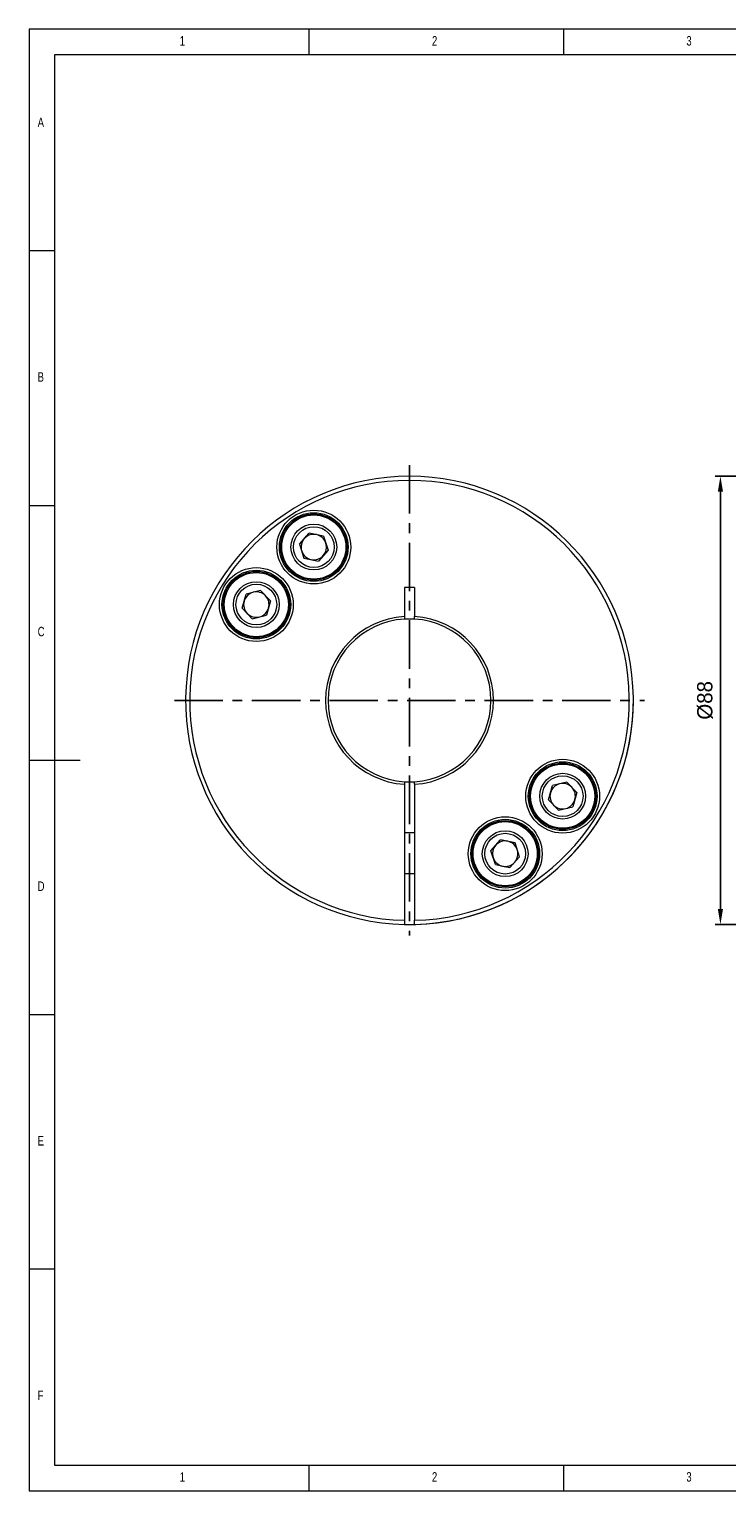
# Model space of a CAD drawing. Header units: millimetres. Extents: x 5 to 415, y 5 to 292.
# Tile 1 of 2: x 5 to 142, y 5 to 292. Entities that reach past the tile are written whole.
import ezdxf

# ---------------------------------------------------------------- set-up
doc = ezdxf.new("R2010")
doc.units = ezdxf.units.MM
doc.header["$LTSCALE"] = 1.5
doc.header["$PDSIZE"] = -1
doc.linetypes.add('CENTER', pattern=[10.16, 6.35, -1.27, 1.27, -1.27])
doc.styles.add('SLDTEXTSTYLE0', font='TXT', dxfattribs={"width": 0.75})
doc.dimstyles.new('ISO-25', dxfattribs={"dimtxt": 2.5, "dimasz": 2.5, "dimexe": 1.25, "dimexo": 0.625, "dimtad": 1, "dimtxsty": 'Standard', "dimcen": 2.5, "dimadec": 0, "dimazin": 0, "dimtfac": 1, "dimtmove": 0, "dimatfit": 3, "dimfxl": 0, "dimarcsym": 0})

# ---------------------------------------------------------------- blocks, each defined once
blk = doc.blocks.new('*D7')
at = {"color": 1, "lineweight": -2}
for p, q in [((160.01, 204.21), (139.86, 204.21)), ((140.86, 201.21), (140.86, 119.22)), ((160.01, 116.22), (139.86, 116.22))]:
    blk.add_line(p, q, dxfattribs=at)
at = {"color": 1}
for points in [[(140.36, 201.21), (141.36, 201.21), (140.86, 204.21)], [(140.36, 119.22), (141.36, 119.22), (140.86, 116.22)]]:
    blk.add_solid(points, dxfattribs=at)
at = {"layer": 'Defpoints', "color": 0}
for p in [(161.01, 204.21), (140.86, 116.22), (161.01, 116.22)]:
    blk.add_point(p, dxfattribs=at)
at = {"color": 0, "insert": (137.84, 160.21), "char_height": 3, "attachment_point": 5, "rotation": 90}
blk.add_mtext('%%c88', dxfattribs=at)

msp = doc.modelspace()

# ---------------------------------------------------------------- linework, layer by layer
at = {"color": 7, "linetype": 'Continuous', "lineweight": 0}
for p, q in [((415, 292), (5, 292)), ((5, 292), (5, 5)), ((60, 287), (60, 292)), ((110, 292), (110, 287)), ((410, 287), (10, 287)), ((10, 287), (10, 10)), ((10, 248.5), (5, 248.5)), ((5, 198.5), (10, 198.5)), ((5, 148.5), (15, 148.5)), ((5, 98.5), (10, 98.5)), ((10, 48.5), (5, 48.5)), ((10, 10), (227.8, 10)), ((60, 5), (60, 10)), ((110, 10), (110, 5)), ((5, 5), (415, 5))]:
    msp.add_line(p, q, dxfattribs=at)
at = {"color": 1, "linetype": 'CENTER'}
for p, q in [((79.749, 206.4065), (79.749, 114.0065)), ((33.549, 160.2065), (125.949, 160.2065))]:
    msp.add_line(p, q, dxfattribs=at)
at = {"color": 7, "linetype": 'Continuous', "lineweight": 15}
for p, q in [((58.1116, 190.9046), (60.0373, 193.0552)), ((62.8626, 192.4628), (60.0373, 193.0552)), ((62.8626, 192.4628), (63.7622, 189.7198)), ((58.1116, 190.9046), (59.0112, 188.1616)), ((63.7622, 189.7198), (61.8365, 187.5692)), ((59.0112, 188.1616), (61.8365, 187.5692)), ((46.8443, 178.3125), (47.6323, 181.0896)), ((50.4314, 181.7957), (47.6323, 181.0896)), ((50.4314, 181.7957), (52.4424, 179.7247)), ((80.749, 182.3688), (78.749, 182.3688)), ((78.749, 182.3688), (78.749, 176.6762)), ((80.749, 182.3688), (80.749, 176.6762)), ((46.8443, 178.3125), (48.8553, 176.2415)), ((52.4424, 179.7247), (51.6544, 176.9476)), ((48.8553, 176.2415), (51.6544, 176.9476)), ((78.749, 176.6762), (78.749, 176.1752)), ((80.749, 176.1752), (78.749, 176.1752)), ((80.749, 176.1752), (80.749, 176.6762)), ((78.749, 144.2378), (78.749, 143.7368)), ((78.749, 143.7368), (78.749, 117.0181)), ((80.749, 143.7368), (80.749, 144.2378)), ((80.749, 143.7368), (80.749, 117.0181)), ((110.6428, 144.1715), (107.8437, 143.4654)), ((112.6538, 142.1004), (110.6428, 144.1715)), ((107.0557, 140.6883), (107.8437, 143.4654)), ((109.0667, 138.6172), (107.0557, 140.6883)), ((112.6538, 142.1004), (111.8658, 139.3233)), ((109.0667, 138.6172), (111.8658, 139.3233)), ((80.749, 134.2065), (78.749, 134.2065)), ((95.7359, 130.6932), (97.6616, 132.8438)), ((100.4869, 132.2514), (97.6616, 132.8438)), ((101.3865, 129.5084), (100.4869, 132.2514)), ((96.6355, 127.9502), (95.7359, 130.6932)), ((101.3865, 129.5084), (99.4608, 127.3578)), ((96.6355, 127.9502), (99.4608, 127.3578)), ((78.749, 126.2065), (80.749, 126.2065)), ((78.749, 117.0181), (78.749, 116.2178)), ((80.749, 116.2178), (80.749, 117.0181))]:
    msp.add_line(p, q, dxfattribs=at)
for centre, radius in [((60.9369, 190.3122), 7.25), ((60.9369, 190.3122), 6.75), ((60.9369, 190.3122), 6.5), ((60.9369, 190.3122), 6.3), ((60.9369, 190.3122), 4.5), ((60.9369, 190.3122), 4), ((49.6433, 179.0186), 7.25), ((49.6433, 179.0186), 6.75), ((49.6433, 179.0186), 6.5), ((49.6433, 179.0186), 6.3), ((49.6433, 179.0186), 4.5), ((49.6433, 179.0186), 4), ((109.8548, 141.3943), 7.25), ((109.8548, 141.3943), 6.75), ((109.8548, 141.3943), 6.5), ((109.8548, 141.3943), 6.3), ((109.8548, 141.3943), 4.5), ((109.8548, 141.3943), 4), ((98.5612, 130.1008), 7.25), ((98.5612, 130.1008), 6.75), ((98.5612, 130.1008), 6.5), ((98.5612, 130.1008), 6.3), ((98.5612, 130.1008), 4.5), ((98.5612, 130.1008), 4)]:
    msp.add_circle(centre, radius, dxfattribs=at)
for centre, radius, start, end in [((79.749, 160.2065), 44, 271.302289, 268.697711), ((79.749, 160.2065), 43.2, 271.32641, 268.67359), ((60.9369, 190.3122), 2.5, 78.15762, 138.15762), ((60.9369, 190.3122), 2.5, 18.15762, 78.15762), ((60.9369, 190.3122), 2.5, 138.15762, 198.15762), ((60.9369, 190.3122), 2.5, 198.15762, 258.15762), ((60.9369, 190.3122), 2.5, 318.15762, 18.15762), ((60.9369, 190.3122), 2.5, 258.15762, 318.15762), ((49.6433, 179.0186), 2.5, 104.15762, 164.15762), ((49.6433, 179.0186), 2.5, 44.15762, 104.15762), ((49.6433, 179.0186), 2.5, 164.15762, 224.15762), ((49.6433, 179.0186), 2.5, 284.15762, 344.15762), ((49.6433, 179.0186), 2.5, 344.15762, 44.15762), ((49.6433, 179.0186), 2.5, 224.15762, 284.15762), ((79.749, 160.2065), 16.5, 93.474601, 266.525399), ((79.749, 160.2065), 16, 93.583322, 266.416678), ((79.749, 160.2065), 16.5, 273.474601, 86.525399), ((79.749, 160.2065), 16, 273.583322, 86.416678), ((79.749, 160.2065), 44, 268.695188, 360), ((79.749, 160.2065), 16, 266.365283, 273.504698), ((109.8548, 141.3943), 2.5, 104.15762, 164.15762), ((109.8548, 141.3943), 2.5, 44.15762, 104.15762), ((109.8548, 141.3943), 2.5, 164.15762, 224.15762), ((109.8548, 141.3943), 2.5, 284.15762, 344.15762), ((109.8548, 141.3943), 2.5, 344.15762, 44.15762), ((109.8548, 141.3943), 2.5, 224.15762, 284.15762), ((98.5612, 130.1008), 2.5, 78.15762, 138.15762), ((98.5612, 130.1008), 2.5, 18.15762, 78.15762), ((98.5612, 130.1008), 2.5, 138.15762, 198.15762), ((98.5612, 130.1008), 2.5, 198.15762, 258.15762), ((98.5612, 130.1008), 2.5, 318.15762, 18.15762), ((98.5612, 130.1008), 2.5, 258.15762, 318.15762)]:
    msp.add_arc(centre, radius, start, end, dxfattribs=at)

# ---------------------------------------------------------------- texts
at = {"color": 7, "linetype": 'Continuous', "lineweight": 0, "char_height": 1.8521, "attachment_point": 1, "style": 'SLDTEXTSTYLE0'}
for s, insert in [('1', (34.5833, 290.6463)), ('2', (84.1667, 290.6463)), ('3', (134.1667, 290.6463)), ('A', (6.6667, 274.6463)), ('B', (6.6667, 224.6463)), ('C', (6.6667, 174.6463)), ('D', (6.6667, 124.6463)), ('E', (6.6667, 74.6463)), ('F', (6.6667, 24.6463)), ('1', (34.5833, 8.6463)), ('2', (84.1667, 8.6463)), ('3', (134.1667, 8.6463))]:
    msp.add_mtext(s, dxfattribs=dict(at, insert=insert))

# ---------------------------------------------------------------- dimensions: what is measured, and where the dimension line sits
dim = msp.add_linear_dim(base=(140.8597, 116.2178), p1=(161.0146, 204.2065), p2=(161.0146, 116.2178), angle=90, text='%%c88', dimstyle='ISO-25', override={"dimtxt": 3, "dimasz": 3, "dimexe": 1, "dimexo": 1, "dimgap": 1.524, "dimdec": 3, "dimclrd": 1, "dimclre": 1, "dimazin": 2, "dimtdec": 3, "dimtzin": 0})
dim.commit()
dim.dimension.update_dxf_attribs({"geometry": '*D7', "text_midpoint": (137.8357, 160.2122)})

doc.saveas('drawing.dxf')
